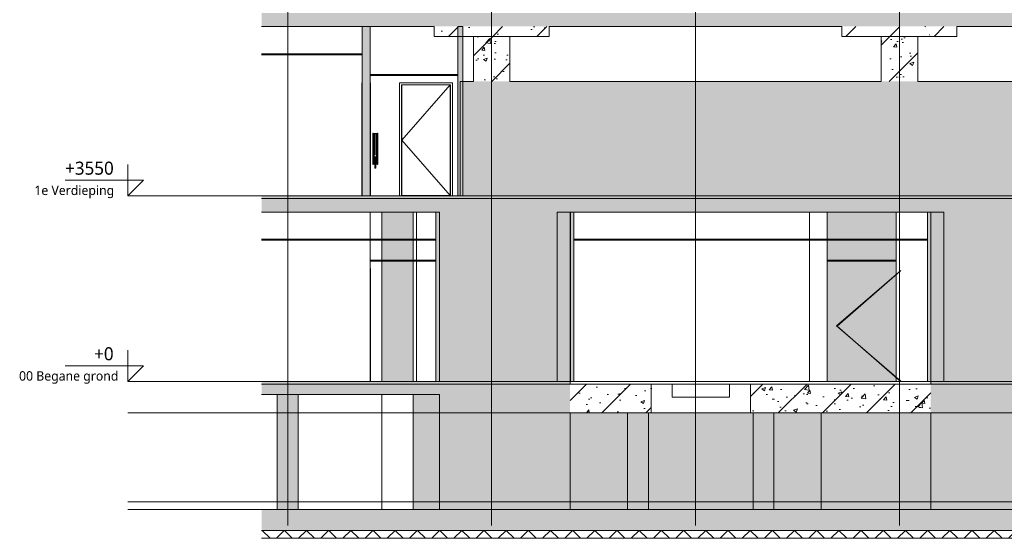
# Model space of a CAD drawing. Header units: millimetres. Extents: x -70313 to 24281, y -6031 to 15879.
# Tile 1 of 9: x -70313 to -51481, y -3000 to 6920. Entities that reach past the tile are written whole.
import ezdxf

# ---------------------------------------------------------------- set-up
doc = ezdxf.new("R2010")
doc.units = ezdxf.units.MM
for name, color, linetype, lineweight in [('A--L$01A__Algemeen', 2, 'Continuous', 18), ('A--L90__Terrein', 7, 'Continuous', 9), ('A--T$01A__Algemeen', 1, 'Continuous', 9), ('AA$1A---_ARCEER', 1, 'Continuous', 18), ('AL$7A---_STRAMIEN', 8, 'Continuous', 9), ('AL22----_BINNENWAND', 7, 'Continuous', 9), ('AL23----_VLOEREN', 2, 'Continuous', 9), ('AL28----_KOLOMKOP_BETONBAND', 2, 'Continuous', 9), ('AL28----_KONSTRUKTIES', 4, 'Continuous', 9), ('AL32----_BINNENKOZIJN', 14, 'Continuous', 9), ('AL35----_PLAFONDS', 16, 'Continuous', 9), ('AL67----_BSH', 5, 'Continuous', 9)]:
    doc.layers.add(name, color=color, linetype=linetype, lineweight=lineweight)
doc.styles.add('Trebuchet MS', font='trebuc.ttf', dxfattribs={"height": 250})
doc.styles.add('Trebuchet MS_1', font='trebuc.ttf', dxfattribs={"height": 180})
pattern_1 = [(50, (-50826.6, 6909.6), (728.737, -63.756), [76.2, -838.2]), (355, (-50826.6, 6909.6), (-140.972, 764.228), [60.96, -670.56]), (100.451, (-50765.85, 6904.3), (587.77, 700.467), [64.76, -712.36]), (46.184, (-50826.6, 7112.8), (1084.316, -168.17), [114.3, -1257.3]), (96.636, (-50736.2, 7098.8), (949.61, 989.71), [97.14, -1068.54]), (351.184, (-50826.6, 7112.8), (949.62, 989.7), [91.44, -1005.84]), (21, (-50725, 7062), (606.458, -409.06), [76.2, -838.2]), (326, (-50725, 7062), (247.208, 736.753), [60.96, -670.56]), (71.451, (-50674.4, 7027.9), (853.668, 327.685), [64.76, -712.36]), (37.5, (-50826.57, 6909.6), (12.3547, 338.22), [3.353, -659.079, 3.353, -677.367, -673.1]), (37.5, (-50826.57, 6909.6), (12.3547, 338.22), [-1343.152, 3.353, -669.747]), (7.5, (-50826.57, 6909.6), (267.279, 400.722), [3.353, -384.759, 3.353, -643.839, -256.54]), (7.5, (-50826.57, 6909.6), (267.279, 400.722), [-1035.304, 3.353, -253.187]), (327.5, (-51053.14, 6909.6), (542.3633, -22.9153), [3.353, -250.647, 3.353, -789.127, -1051.56]), (327.5, (-51053.14, 6909.6), (542.3633, -22.9153), [-1046.48, 3.353, -1048.207]), (317.5, (-51154.74, 6909.6), (592.517, 101.707), [3.353, -326.847, 3.353, -522.935, -746.76]), (317.5, (-51154.74, 6909.6), (592.517, 101.707), [-856.488, 3.353, -743.407]), (45, (-50826.6, 6909.6), (422.072, -422.072), [])]
pattern_2 = [(90, (-50826.57, 6909.6), (-180, 6e-13), []), (180, (-50826.57, 6909.6), (-6e-13, -180), [])]

# ---------------------------------------------------------------- blocks, each defined once
blk = doc.blocks.new('22_LUMC_bunker_type 7 - 22_bunker_type 7-1937058-NuGe 47_32')
at = {"layer": 'AA$1A---_ARCEER'}
h = blk.add_hatch(color=256, dxfattribs=at)
h.paths.add_polyline_path([(-62286, -2450), (-59786, -2450), (-59786, -250), (-62286, -250)], flags=0)
h.paths.add_polyline_path([(-51533, -2450), (-50486, -2450), (-50486, -250), (-52886, -250), (-52886, -2450)], flags=0)
h.paths.add_polyline_path([(-41087, -2450), (-41087, -250), (-43586, -250), (-43586, -2450)], flags=0)
at = {"layer": 'AL22----_BINNENWAND'}
for points in [[(-62286, -2450), (-62286, -250), (-62786, -250), (-62786, -2450)], [(-52886, -2450), (-52886, -600), (-54986, -600), (-54986, -2450)]]:
    blk.add_hatch(color=256, dxfattribs=at).paths.add_polyline_path(points, flags=0)
h = blk.add_hatch(color=256, dxfattribs=at)
h.paths.add_polyline_path([(-55071, -2450), (-54986, -2450), (-54986, -600), (-55886, -600), (-55886, -2450)], flags=0)
h.paths.add_polyline_path([(-58686, -2450), (-58686, -600), (-59786, -600), (-59786, -2450)], flags=0)
h.paths.add_polyline_path([(-56286, -2450), (-56286, -600), (-58286, -600), (-58286, -2450)], flags=0)
for p, q in [((-62286, -250), (-62286, -2450)), ((-59786, -2450), (-59786, -600)), ((-54986, -600), (-54986, -2450)), ((-52886, -600), (-52886, -2450))]:
    blk.add_line(p, q, dxfattribs=at)
blk = doc.blocks.new('22_LUMC_bunker_type_13 - 22_bunker_type_13-1955902-NuGe 47_32')
at = {"layer": 'AA$1A---_ARCEER'}
h = blk.add_hatch(color=256, dxfattribs=at)
h.paths.add_polyline_path([(-62286, 0), (-60036, 0), (-60036, 3240), (-62286, 3240), (-62286, 117)], flags=0)
h.paths.add_polyline_path([(-51533, 0), (-50736, 0), (-50736, 3240), (-52636, 3240), (-52636, 0)], flags=0)
h.paths.add_polyline_path([(-43336, 0), (-41086, 0), (-41086, 3240), (-43336, 3240), (-43336, 117)], flags=0)
at = {"layer": 'AL22----_BINNENWAND'}
h = blk.add_hatch(color=256, dxfattribs=at)
h.paths.add_polyline_path([(-62786, 0), (-62786, 2300), (-63386, 2300), (-63386, 0)], flags=0)
h.paths.add_polyline_path([(-62786, 2320), (-62786, 2700), (-63386, 2700), (-63386, 2320)], flags=0)
h.paths.add_polyline_path([(-63386, 2720), (-62786, 2720), (-62786, 3240), (-63386, 3240), (-63386, 3168)], flags=0)
for points in [[(-59786, 0), (-59786, 3240), (-60036, 3240), (-60036, 0)], [(-52636, 0), (-52636, 3240), (-52886, 3240), (-52886, 0)]]:
    blk.add_hatch(color=256, dxfattribs=at).paths.add_polyline_path(points, flags=0)
h = blk.add_hatch(color=256, dxfattribs=at)
h.paths.add_polyline_path([(-53551, 0), (-53551, 2300), (-54871, 2300), (-54871, 0)], flags=0)
h.paths.add_polyline_path([(-54871, 2320), (-53551, 2320), (-53551, 2700), (-54871, 2700)], flags=0)
h.paths.add_polyline_path([(-54871, 2720), (-53551, 2720), (-53551, 3240), (-54871, 3240)], flags=0)
for p, q in [((-63386, 2720), (-63386, 3240)), ((-62786, 2720), (-62786, 3240)), ((-62286, 3240), (-62286, 0)), ((-60036, 0), (-60036, 3240)), ((-59786, 0), (-59786, 3240)), ((-52636, 3240), (-52636, 0)), ((-63386, 2320), (-63386, 2700)), ((-62786, 2320), (-62786, 2700)), ((-63386, 0), (-63386, 2300)), ((-62786, 0), (-62786, 2300))]:
    blk.add_line(p, q, dxfattribs=at)
blk = doc.blocks.new('7673 - LUMC_constructie_2018 aangepast_new_rvt-1-NuGe 47_32')
at = {"layer": 'A--L$01A__Algemeen'}
h = blk.add_hatch(dxfattribs=at)
h.set_pattern_fill('FP_1', color=256, style=0, pattern_type=2)
h.set_pattern_definition(pattern_1)
h.paths.add_polyline_path([(-55071, 6790), (-37380, 6790), (-37380, 7050), (-65686, 7050), (-65686, 6790), (-58609, 6790)], flags=0)
h = blk.add_hatch(dxfattribs=at)
h.set_pattern_fill('FP_1', color=256, style=0, pattern_type=2)
h.set_pattern_definition(pattern_1)
h.paths.add_polyline_path([(-51533, 3550), (-41486, 3550), (-41486, 5740), (-61886, 5740), (-61886, 3550), (-58609, 3550)], flags=0)
h = blk.add_hatch(dxfattribs=at)
h.set_pattern_fill('FP_1', color=256, style=0, pattern_type=2)
h.set_pattern_definition(pattern_1)
h.paths.add_polyline_path([(-58609, 3500), (-37380, 3500), (-37380, 3550), (-65686, 3550), (-65686, 3500), (-62147, 3500)], flags=0)
h = blk.add_hatch(dxfattribs=at)
h.set_pattern_fill('FP_1', color=256, style=0, pattern_type=2)
h.set_pattern_definition(pattern_1)
h.paths.add_polyline_path([(-58609, 3240), (-37380, 3240), (-37380, 3500), (-65686, 3500), (-65686, 3240), (-62147, 3240)], flags=0)
h = blk.add_hatch(dxfattribs=at)
h.set_pattern_fill('FP_1', color=256, style=0, pattern_type=2)
h.set_pattern_definition(pattern_1)
h.paths.add_polyline_path([(-51533, -50), (-50486, -50), (-50486, 0), (-52886, 0), (-52886, -50)], flags=0)
h.paths.add_polyline_path([(-65686, -50), (-59786, -50), (-59786, 0), (-65686, 0), (-65686, -28)], flags=0)
h.paths.add_polyline_path([(-37380, -50), (-37380, 0), (-43586, 0), (-43586, -50), (-40918, -50)], flags=0)
h = blk.add_hatch(dxfattribs=at)
h.set_pattern_fill('FP_1', color=256, style=0, pattern_type=2)
h.set_pattern_definition(pattern_1)
h.paths.add_polyline_path([(-65686, -250), (-59786, -250), (-59786, -50), (-65686, -50), (-65686, -161)], flags=0)
h.paths.add_polyline_path([(-50486, -250), (-50486, -50), (-52886, -50), (-52886, -250), (-51533, -250)], flags=0)
h.paths.add_polyline_path([(-40918, -250), (-37380, -250), (-37380, -50), (-43586, -50), (-43586, -250)], flags=0)
h = blk.add_hatch(dxfattribs=at)
h.set_pattern_fill('FP_1', color=256, style=0, pattern_type=2)
h.set_pattern_definition(pattern_1)
h.paths.add_polyline_path([(-58236, -600), (-58236, -50), (-59786, -50), (-59786, -600), (-58609, -600)], flags=0)
h.paths.add_polyline_path([(-56336, -600), (-52886, -600), (-52886, -50), (-56336, -50)], flags=0)
h = blk.add_hatch(dxfattribs=at)
h.set_pattern_fill('FP_1', color=256, style=0, pattern_type=2)
h.set_pattern_definition(pattern_1)
h.paths.add_polyline_path([(-40918, -2850), (-37380, -2850), (-37380, -2450), (-65686, -2450), (-65686, -2850), (-44456, -2850)], flags=0)
at = {"layer": 'AL28----_KOLOMKOP_BETONBAND'}
h = blk.add_hatch(dxfattribs=at)
h.set_pattern_fill('FP_1', color=256, style=0, pattern_type=2)
h.set_pattern_definition(pattern_1)
h.paths.add_polyline_path([(-62386, 6600), (-60186, 6600), (-60186, 6790), (-62386, 6790)], flags=0)
h = blk.add_hatch(dxfattribs=at)
h.set_pattern_fill('FP_1', color=256, style=0, pattern_type=2)
h.set_pattern_definition(pattern_1)
h.paths.add_polyline_path([(-54586, 6600), (-52386, 6600), (-52386, 6790), (-54586, 6790)], flags=0)
at = {"layer": 'AL28----_KONSTRUKTIES'}
h = blk.add_hatch(dxfattribs=at)
h.set_pattern_fill('FP_1', color=256, style=0, pattern_type=2)
h.set_pattern_definition(pattern_1)
h.paths.add_polyline_path([(-60936, 5740), (-60936, 6600), (-61636, 6600), (-61636, 5740)], flags=0)
h = blk.add_hatch(dxfattribs=at)
h.set_pattern_fill('FP_1', color=256, style=0, pattern_type=2)
h.set_pattern_definition(pattern_1)
h.paths.add_polyline_path([(-53836, 5740), (-53136, 5740), (-53136, 6600), (-53836, 6600), (-53836, 6218)], flags=0)
for points in [[(-64986, -2450), (-64986, -250), (-65386, -250), (-65386, -2450)], [(-58609, -2450), (-58286, -2450), (-58286, -600), (-58686, -600), (-58686, -2450)], [(-56286, -2450), (-55886, -2450), (-55886, -600), (-56286, -600)]]:
    blk.add_hatch(color=256, dxfattribs=at).paths.add_polyline_path(points, flags=0)
at = {"layer": 'A--L$01A__Algemeen'}
for p, q in [((-68245, 3550), (-34820, 3550)), ((-68245, 0), (-34820, 0)), ((-68245, -600), (-34820, -600)), ((-68245, -2300), (-34820, -2300)), ((-68245, -2450), (-34820, -2450))]:
    blk.add_line(p, q, dxfattribs=at)
at = {"layer": 'AL$7A---_STRAMIEN'}
for p, q in [((-65186, -1755), (-65186, 13879)), ((-61286, -1755), (-61286, 13879)), ((-57386, -1755), (-57386, 13879)), ((-53486, -1755), (-53486, 13879)), ((-65186, -2755), (-65186, -1755)), ((-61286, -2755), (-61286, -1755)), ((-57386, -2755), (-57386, -1755)), ((-53486, -2755), (-53486, -1755))]:
    blk.add_line(p, q, dxfattribs=at)
at = {"layer": 'AL22----_BINNENWAND'}
for p, q in [((-63386, -2450), (-63386, -250)), ((-62786, -250), (-62786, -2450))]:
    blk.add_line(p, q, dxfattribs=at)
at = {"layer": 'AL23----_VLOEREN'}
for p, q in [((-65686, 6790), (-62386, 6790)), ((-60186, 6790), (-54586, 6790)), ((-52386, 6790), (-46786, 6790)), ((-61636, 5740), (-61886, 5740)), ((-61886, 5740), (-61886, 3550)), ((-53836, 5740), (-60936, 5740)), ((-46036, 5740), (-53136, 5740)), ((-61886, 3550), (-65686, 3550)), ((-37380, 3500), (-65686, 3500)), ((-65686, 3240), (-62286, 3240)), ((-60036, 3240), (-52636, 3240)), ((-62286, 0), (-65686, 0)), ((-59786, -50), (-65686, -50)), ((-59786, 0), (-60036, 0)), ((-59786, -50), (-59786, 0)), ((-58236, -50), (-59786, -50)), ((-58236, -600), (-58236, -50)), ((-58236, -50), (-57836, -50)), ((-57836, -300), (-57836, -50)), ((-57836, -50), (-56736, -50)), ((-56736, -50), (-56736, -300)), ((-56736, -50), (-56336, -50)), ((-52886, -50), (-56336, -50)), ((-56336, -50), (-56336, -600)), ((-55144, 0), (-53551, 0)), ((-52636, 0), (-52886, 0)), ((-52886, 0), (-52886, -50)), ((-50486, -50), (-52886, -50)), ((-65686, -250), (-62286, -250)), ((-56736, -300), (-57836, -300)), ((-59786, -600), (-58236, -600)), ((-56336, -600), (-58236, -600)), ((-56336, -600), (-52886, -600)), ((-62286, -2450), (-65686, -2450)), ((-52886, -2450), (-59786, -2450)), ((-65686, -2850), (-37380, -2850))]:
    blk.add_line(p, q, dxfattribs=at)
at = {"layer": 'AL28----_KOLOMKOP_BETONBAND'}
for p, q in [((-62386, 6790), (-62386, 6600)), ((-60186, 6600), (-60186, 6790)), ((-54586, 6790), (-54586, 6600)), ((-52386, 6600), (-52386, 6790)), ((-62386, 6600), (-60186, 6600)), ((-54586, 6600), (-52386, 6600))]:
    blk.add_line(p, q, dxfattribs=at)
at = {"layer": 'AL28----_KONSTRUKTIES'}
for p, q in [((-60936, 6600), (-61636, 6600)), ((-61636, 6600), (-61636, 5740)), ((-60936, 5740), (-60936, 6600)), ((-53136, 6600), (-53836, 6600)), ((-53836, 6600), (-53836, 5740)), ((-53136, 5740), (-53136, 6600)), ((-65386, -250), (-65386, -2450)), ((-64986, -250), (-64986, -2450)), ((-58686, -600), (-58686, -2450)), ((-58286, -600), (-58286, -2450)), ((-56286, -600), (-56286, -2450)), ((-55886, -600), (-55886, -2450))]:
    blk.add_line(p, q, dxfattribs=at)
for name in ['22_LUMC_bunker_type_13 - 22_bunker_type_13-1955902-NuGe 47_32', '22_LUMC_bunker_type 7 - 22_bunker_type 7-1937058-NuGe 47_32']:
    blk.add_blockref(name, (0, 0))
blk = doc.blocks.new('7673 - verdieping_02_2018_rvt-1-NuGe 47_32')
at = {"layer": 'A--L$01A__Algemeen'}
for p, q in [((-68245, 3550), (-34820, 3550)), ((-68245, 0), (-34820, 0)), ((-68245, -600), (-34820, -600)), ((-68245, -2300), (-34820, -2300)), ((-68245, -2450), (-34820, -2450))]:
    blk.add_line(p, q, dxfattribs=at)
blk = doc.blocks.new('7673 - verdieping_03_2018_rvt-1-NuGe 47_32')
at = {"layer": 'A--L$01A__Algemeen'}
for p, q in [((-68245, 3550), (-34820, 3550)), ((-68245, 0), (-34820, 0)), ((-68245, -600), (-34820, -600)), ((-68245, -2300), (-34820, -2300)), ((-68245, -2450), (-34820, -2450))]:
    blk.add_line(p, q, dxfattribs=at)
blk = doc.blocks.new('30_LUMC_MOD_binnenkozijn_standaard - hout-9912026-NuGe 47_32')
at = {"layer": 'AL32----_BINNENKOZIJN'}
for p, q in [((-63601, 2164), (-63611, 2164)), ((-63601, 0), (-63601, 2164))]:
    blk.add_line(p, q, dxfattribs=at)
blk = doc.blocks.new('32_LUMC_MOD_standaard kozijn_houten draaideur_enkel - 1200x2108mm_56_17_x170mm-10641246-NuGe 47_32')
at = {"layer": 'AL32----_BINNENKOZIJN'}
for p, q in [((-54690, 1065), (-53460, 2123)), ((-54675, 1058), (-53475, 2108)), ((-53460, 8), (-54690, 1065)), ((-53475, 8), (-54675, 1058))]:
    blk.add_line(p, q, dxfattribs=at)
blk = doc.blocks.new('7673 - verdieping_00_2018_rvt-1-NuGe 47_32')
at = {"layer": 'AA$1A---_ARCEER'}
for points in [[(-62351, 0), (-62286, 0), (-62286, 3240), (-62351, 3240), (-62351, 117)], [(-59714, 0), (-59714, 3240), (-59779, 3240), (-59779, 0)], [(-52886, 0), (-52886, 3240), (-52951, 3240), (-52951, 0)]]:
    blk.add_hatch(color=256, dxfattribs=at).paths.add_polyline_path(points, flags=0)
at = {"layer": 'AL35----_PLAFONDS'}
h = blk.add_hatch(dxfattribs=at)
h.set_pattern_fill('FP_2', color=256, angle=180, style=0, pattern_type=2)
h.set_pattern_definition(pattern_2)
h.paths.add_polyline_path([(-65686, 2700), (-62351, 2700), (-62351, 2720), (-65686, 2720)], flags=0)
at = {"layer": 'A--L$01A__Algemeen'}
for p, q in [((-68245, 3550), (-34820, 3550)), ((-68245, 0), (-34820, 0)), ((-68245, -600), (-34820, -600)), ((-68245, -2300), (-34820, -2300)), ((-68245, -2450), (-34820, -2450))]:
    blk.add_line(p, q, dxfattribs=at)
at = {"layer": 'AL22----_BINNENWAND'}
for p, q in [((-63611, 3240), (-63611, 2720)), ((-62786, 2720), (-62786, 3240)), ((-62721, 3240), (-62721, 2720)), ((-62351, 3240), (-62351, 0)), ((-62286, 3240), (-62351, 3240)), ((-62286, 0), (-62286, 3240)), ((-59714, 3240), (-59779, 3240)), ((-59779, 3240), (-59779, 0)), ((-59714, 0), (-59714, 3240)), ((-55209, 2720), (-55209, 3240)), ((-54871, 2720), (-54871, 3240)), ((-53551, 2720), (-53551, 3240)), ((-52951, 3240), (-52951, 0)), ((-52886, 3240), (-52951, 3240)), ((-52886, 0), (-52886, 3240)), ((-63611, 2700), (-63611, 0)), ((-62786, 2320), (-62786, 2700)), ((-62721, 2700), (-62721, 2320)), ((-55209, 0), (-55209, 2700)), ((-54871, 0), (-54871, 2700)), ((-53551, 0), (-53551, 2700)), ((-62786, 0), (-62786, 2300)), ((-62721, 2300), (-62721, 0)), ((-62351, 0), (-62286, 0)), ((-59786, 0), (-59779, 0)), ((-59779, 0), (-59714, 0)), ((-59714, 0), (-55209, 0)), ((-55144, 0), (-55209, 0)), ((-53486, 0), (-53551, 0)), ((-53486, 0), (-52951, 0)), ((-52951, 0), (-52886, 0))]:
    blk.add_line(p, q, dxfattribs=at)
at = {"layer": 'AL23----_VLOEREN'}
for p, q in [((-62721, 2), (-62351, 2)), ((-43651, 2), (-59786, 2)), ((-59786, 2), (-59786, 0)), ((-59786, 0), (-43651, 0))]:
    blk.add_line(p, q, dxfattribs=at)
at = {"layer": 'AL35----_PLAFONDS'}
for p, q in [((-62351, 2720), (-65686, 2720)), ((-65686, 2700), (-62351, 2700)), ((-62351, 2700), (-62351, 2720)), ((-59786, 2720), (-59779, 2720)), ((-59779, 2700), (-59786, 2700)), ((-52951, 2720), (-59714, 2720)), ((-59714, 2720), (-59714, 2700)), ((-59714, 2700), (-52951, 2700)), ((-52951, 2700), (-52951, 2720)), ((-63611, 2320), (-62351, 2320)), ((-63611, 2300), (-63611, 2320)), ((-62351, 2300), (-63611, 2300)), ((-54871, 2320), (-53551, 2320)), ((-53551, 2300), (-54871, 2300))]:
    blk.add_line(p, q, dxfattribs=at)
for name in ['30_LUMC_MOD_binnenkozijn_standaard - hout-9912026-NuGe 47_32', '32_LUMC_MOD_standaard kozijn_houten draaideur_enkel - 1200x2108mm_56_17_x170mm-10641246-NuGe 47_32']:
    blk.add_blockref(name, (0, 0))
blk = doc.blocks.new('30_LUMC_MOD_binnenkozijn_standaard - hout-9524221-NuGe 47_32')
at = {"layer": 'AL32----_BINNENKOZIJN'}
for p, q in [((-63771, 3550), (-63771, 5714)), ((-63761, 5714), (-63771, 5714)), ((-63601, 5714), (-63611, 5714)), ((-63601, 5714), (-63601, 3550))]:
    blk.add_line(p, q, dxfattribs=at)
blk = doc.blocks.new('32_LUMC_MOD_standaard kozijn_houten draaideur_enkel - 900x2108mm_56_17_x170mm-10042368-NuGe 47_32')
at = {"layer": 'AL32----_BINNENKOZIJN'}
for p, q in [((-63007, 4616), (-62077, 5673)), ((-62077, 3558), (-63007, 4616)), ((-63007, 3558), (-62077, 3558))]:
    blk.add_line(p, q, dxfattribs=at)
blk = doc.blocks.new('30_LUMC_MOD_houten deurblad_update - wit _standaard_-9998313-NuGe 47_32')
at = {"layer": 'AL32----_BINNENKOZIJN'}
for p, q in [((-62077, 5673), (-63007, 5673)), ((-63007, 5673), (-63007, 3558)), ((-62077, 3558), (-62077, 5673)), ((-63007, 3558), (-62077, 3558))]:
    blk.add_line(p, q, dxfattribs=at)
blk = doc.blocks.new('30_LUMC_MOD_binnenkozijn_standaard - hout-V2-NuGe 47_32')
at = {"layer": 'AL32----_BINNENKOZIJN'}
for p, q in [((-63048, 3550), (-63048, 5714)), ((-62036, 5714), (-63048, 5714)), ((-63009, 5675), (-63009, 3550)), ((-63009, 5675), (-62075, 5675)), ((-62075, 5675), (-62075, 3550)), ((-62036, 3550), (-62036, 5714)), ((-62992, 3558), (-62992, 3550)), ((-62092, 3558), (-62092, 3550))]:
    blk.add_line(p, q, dxfattribs=at)
blk = doc.blocks.new('65_LUMC_MOD_brandslanghaspel_nieuw - Haspel op wand _25m 3_4__-V3-NuGe 47_32')
at = {"layer": 'AL67----_BSH'}
for p, q in [((-63551, 4750), (-63561, 4750)), ((-63561, 4450), (-63561, 4750)), ((-63551, 4450), (-63551, 4750)), ((-63531, 4168), (-63531, 4732)), ((-63511, 4326), (-63511, 4732)), ((-63491, 4168), (-63491, 4732)), ((-63461, 4750), (-63471, 4750)), ((-63471, 4750), (-63471, 4450)), ((-63461, 4750), (-63461, 4450)), ((-63561, 4150), (-63561, 4450)), ((-63551, 4150), (-63551, 4450)), ((-63471, 4450), (-63471, 4150)), ((-63461, 4450), (-63461, 4150)), ((-63561, 4150), (-63551, 4150)), ((-63471, 4150), (-63461, 4150))]:
    blk.add_line(p, q, dxfattribs=at)
at = {"layer": 'AL67----_BSH', "flags": 128}
for points in [[(-63551, 4732), (-63551, 4732), (-63551, 4733), (-63551, 4733), (-63550, 4734), (-63550, 4734), (-63550, 4734), (-63550, 4735), (-63550, 4735), (-63550, 4736), (-63550, 4736), (-63550, 4736), (-63549, 4737), (-63549, 4737), (-63549, 4737), (-63549, 4738), (-63549, 4738), (-63548, 4738), (-63548, 4739), (-63548, 4739), (-63548, 4739), (-63547, 4739), (-63547, 4740), (-63547, 4740), (-63546, 4740), (-63546, 4740), (-63546, 4741), (-63545, 4741), (-63545, 4741), (-63545, 4741), (-63544, 4741), (-63544, 4741), (-63543, 4742), (-63543, 4742), (-63543, 4742), (-63542, 4742), (-63542, 4742), (-63541, 4742), (-63541, 4742), (-63541, 4742), (-63540, 4742), (-63540, 4742), (-63539, 4742), (-63539, 4742), (-63539, 4742), (-63538, 4742), (-63538, 4742), (-63538, 4742), (-63537, 4741), (-63537, 4741), (-63536, 4741), (-63536, 4741), (-63536, 4741), (-63535, 4741), (-63535, 4740), (-63535, 4740), (-63534, 4740), (-63534, 4740), (-63534, 4739), (-63533, 4739), (-63533, 4739), (-63533, 4738), (-63533, 4738), (-63532, 4738), (-63532, 4738), (-63532, 4737), (-63532, 4737), (-63532, 4736), (-63531, 4736), (-63531, 4736), (-63531, 4735), (-63531, 4735), (-63531, 4735), (-63531, 4734), (-63531, 4734), (-63531, 4733), (-63531, 4733), (-63531, 4733), (-63531, 4732), (-63531, 4732)], [(-63531, 4732), (-63531, 4732), (-63531, 4733), (-63531, 4733), (-63530, 4734), (-63530, 4734), (-63530, 4734), (-63530, 4735), (-63530, 4735), (-63530, 4736), (-63530, 4736), (-63530, 4736), (-63529, 4737), (-63529, 4737), (-63529, 4737), (-63529, 4738), (-63529, 4738), (-63528, 4738), (-63528, 4739), (-63528, 4739), (-63528, 4739), (-63527, 4739), (-63527, 4740), (-63527, 4740), (-63526, 4740), (-63526, 4740), (-63526, 4741), (-63525, 4741), (-63525, 4741), (-63525, 4741), (-63524, 4741), (-63524, 4741), (-63523, 4742), (-63523, 4742), (-63523, 4742), (-63522, 4742), (-63522, 4742), (-63521, 4742), (-63521, 4742), (-63521, 4742), (-63520, 4742), (-63520, 4742), (-63519, 4742), (-63519, 4742), (-63519, 4742), (-63518, 4742), (-63518, 4742), (-63518, 4742), (-63517, 4741), (-63517, 4741), (-63516, 4741), (-63516, 4741), (-63516, 4741), (-63515, 4741), (-63515, 4740), (-63515, 4740), (-63514, 4740), (-63514, 4740), (-63514, 4739), (-63513, 4739), (-63513, 4739), (-63513, 4738), (-63513, 4738), (-63512, 4738), (-63512, 4738), (-63512, 4737), (-63512, 4737), (-63512, 4736), (-63511, 4736), (-63511, 4736), (-63511, 4735), (-63511, 4735), (-63511, 4735), (-63511, 4734), (-63511, 4734), (-63511, 4733), (-63511, 4733), (-63511, 4733), (-63511, 4732), (-63511, 4732)], [(-63511, 4732), (-63511, 4732), (-63511, 4733), (-63511, 4733), (-63510, 4734), (-63510, 4734), (-63510, 4734), (-63510, 4735), (-63510, 4735), (-63510, 4736), (-63510, 4736), (-63510, 4736), (-63509, 4737), (-63509, 4737), (-63509, 4737), (-63509, 4738), (-63509, 4738), (-63508, 4738), (-63508, 4739), (-63508, 4739), (-63508, 4739), (-63507, 4739), (-63507, 4740), (-63507, 4740), (-63506, 4740), (-63506, 4740), (-63506, 4741), (-63505, 4741), (-63505, 4741), (-63505, 4741), (-63504, 4741), (-63504, 4741), (-63503, 4742), (-63503, 4742), (-63503, 4742), (-63502, 4742), (-63502, 4742), (-63501, 4742), (-63501, 4742), (-63501, 4742), (-63500, 4742), (-63500, 4742), (-63499, 4742), (-63499, 4742), (-63499, 4742), (-63498, 4742), (-63498, 4742), (-63498, 4742), (-63497, 4741), (-63497, 4741), (-63496, 4741), (-63496, 4741), (-63496, 4741), (-63495, 4741), (-63495, 4740), (-63495, 4740), (-63494, 4740), (-63494, 4740), (-63494, 4739), (-63493, 4739), (-63493, 4739), (-63493, 4738), (-63493, 4738), (-63492, 4738), (-63492, 4738), (-63492, 4737), (-63492, 4737), (-63492, 4736), (-63491, 4736), (-63491, 4736), (-63491, 4735), (-63491, 4735), (-63491, 4735), (-63491, 4734), (-63491, 4734), (-63491, 4733), (-63491, 4733), (-63491, 4733), (-63491, 4732), (-63491, 4732)], [(-63491, 4732), (-63491, 4732), (-63491, 4733), (-63491, 4733), (-63490, 4734), (-63490, 4734), (-63490, 4734), (-63490, 4735), (-63490, 4735), (-63490, 4736), (-63490, 4736), (-63490, 4736), (-63489, 4737), (-63489, 4737), (-63489, 4737), (-63489, 4738), (-63489, 4738), (-63488, 4738), (-63488, 4739), (-63488, 4739), (-63488, 4739), (-63487, 4739), (-63487, 4740), (-63487, 4740), (-63486, 4740), (-63486, 4740), (-63486, 4741), (-63485, 4741), (-63485, 4741), (-63485, 4741), (-63484, 4741), (-63484, 4741), (-63483, 4742), (-63483, 4742), (-63483, 4742), (-63482, 4742), (-63482, 4742), (-63481, 4742), (-63481, 4742), (-63481, 4742), (-63480, 4742), (-63480, 4742), (-63479, 4742), (-63479, 4742), (-63479, 4742), (-63478, 4742), (-63478, 4742), (-63478, 4742), (-63477, 4741), (-63477, 4741), (-63476, 4741), (-63476, 4741), (-63476, 4741), (-63475, 4741), (-63475, 4740), (-63475, 4740), (-63474, 4740), (-63474, 4740), (-63474, 4739), (-63473, 4739), (-63473, 4739), (-63473, 4738), (-63473, 4738), (-63472, 4738), (-63472, 4738), (-63472, 4737), (-63472, 4737), (-63472, 4736), (-63471, 4736), (-63471, 4736), (-63471, 4735), (-63471, 4735), (-63471, 4735), (-63471, 4734), (-63471, 4734), (-63471, 4733), (-63471, 4733), (-63471, 4733), (-63471, 4732), (-63471, 4732)], [(-63531, 4168), (-63531, 4168), (-63531, 4167), (-63531, 4167), (-63531, 4166), (-63531, 4166), (-63531, 4166), (-63531, 4165), (-63531, 4165), (-63531, 4164), (-63531, 4164), (-63532, 4164), (-63532, 4163), (-63532, 4163), (-63532, 4163), (-63532, 4162), (-63533, 4162), (-63533, 4162), (-63533, 4161), (-63533, 4161), (-63534, 4161), (-63534, 4161), (-63534, 4160), (-63535, 4160), (-63535, 4160), (-63535, 4160), (-63536, 4159), (-63536, 4159), (-63536, 4159), (-63537, 4159), (-63537, 4159), (-63537, 4159), (-63538, 4158), (-63538, 4158), (-63538, 4158), (-63539, 4158), (-63539, 4158), (-63540, 4158), (-63540, 4158), (-63540, 4158), (-63541, 4158), (-63541, 4158), (-63542, 4158), (-63542, 4158), (-63542, 4158), (-63543, 4158), (-63543, 4158), (-63544, 4158), (-63544, 4159), (-63544, 4159), (-63545, 4159), (-63545, 4159), (-63545, 4159), (-63546, 4159), (-63546, 4160), (-63546, 4160), (-63547, 4160), (-63547, 4160), (-63547, 4161), (-63548, 4161), (-63548, 4161), (-63548, 4162), (-63548, 4162), (-63549, 4162), (-63549, 4162), (-63549, 4163), (-63549, 4163), (-63550, 4164), (-63550, 4164), (-63550, 4164), (-63550, 4165), (-63550, 4165), (-63550, 4165), (-63550, 4166), (-63550, 4166), (-63550, 4167), (-63551, 4167), (-63551, 4167), (-63551, 4168), (-63551, 4168)], [(-63520, 4158), (-63521, 4158), (-63521, 4158), (-63522, 4158), (-63522, 4158), (-63522, 4158), (-63523, 4158), (-63523, 4158), (-63524, 4158), (-63524, 4159), (-63524, 4159), (-63525, 4159), (-63525, 4159), (-63525, 4159), (-63526, 4159), (-63526, 4160), (-63526, 4160), (-63527, 4160), (-63527, 4160), (-63527, 4161), (-63528, 4161), (-63528, 4161), (-63528, 4162), (-63528, 4162), (-63529, 4162), (-63529, 4162), (-63529, 4163), (-63529, 4163), (-63530, 4164), (-63530, 4164), (-63530, 4164), (-63530, 4165), (-63530, 4165), (-63530, 4165), (-63530, 4166), (-63530, 4166), (-63530, 4167), (-63531, 4167), (-63531, 4167), (-63531, 4168), (-63531, 4168)], [(-63521, 4158), (-63521, 4156), (-63521, 4146), (-63521, 4143), (-63521, 4143), (-63521, 4142), (-63521, 4141), (-63521, 4132), (-63521, 4124), (-63521, 4116), (-63521, 4115), (-63521, 4109), (-63521, 4108), (-63521, 4102), (-63521, 4102), (-63521, 4101), (-63521, 4101), (-63521, 4100), (-63521, 4096), (-63521, 4096), (-63521, 4093), (-63521, 4091), (-63521, 4091), (-63521, 4090), (-63521, 4090), (-63521, 4090), (-63521, 4090), (-63521, 4090), (-63521, 4090), (-63521, 4090), (-63521, 4090), (-63521, 4093), (-63521, 4102), (-63521, 4120), (-63521, 4150), (-63521, 4198), (-63521, 4261), (-63521, 4302)], [(-63511, 4168), (-63511, 4167), (-63511, 4167), (-63511, 4166), (-63511, 4166), (-63511, 4166), (-63511, 4165)], [(-63510, 4165), (-63510, 4165), (-63510, 4166), (-63510, 4166), (-63510, 4167), (-63511, 4167), (-63511, 4167), (-63511, 4168)], [(-63501, 4158), (-63501, 4156), (-63501, 4146), (-63501, 4143), (-63501, 4143), (-63501, 4142), (-63501, 4141), (-63501, 4132), (-63501, 4124), (-63501, 4116), (-63501, 4115), (-63501, 4109), (-63501, 4108), (-63501, 4102), (-63501, 4102), (-63501, 4101), (-63501, 4101), (-63501, 4100), (-63501, 4096), (-63501, 4096), (-63501, 4093), (-63501, 4091), (-63501, 4091), (-63501, 4090), (-63501, 4090), (-63501, 4090), (-63501, 4090), (-63501, 4090), (-63501, 4090), (-63501, 4090), (-63501, 4090), (-63501, 4093), (-63501, 4102), (-63501, 4120), (-63501, 4150), (-63501, 4198), (-63501, 4261), (-63501, 4302)], [(-63491, 4168), (-63491, 4168), (-63491, 4167), (-63491, 4167), (-63491, 4166), (-63491, 4166), (-63491, 4166), (-63491, 4165), (-63491, 4165), (-63491, 4164), (-63491, 4164), (-63492, 4164), (-63492, 4163), (-63492, 4163), (-63492, 4163), (-63492, 4162), (-63493, 4162), (-63493, 4162), (-63493, 4161), (-63493, 4161), (-63494, 4161), (-63494, 4161), (-63494, 4160), (-63495, 4160), (-63495, 4160), (-63495, 4160), (-63496, 4159), (-63496, 4159), (-63496, 4159), (-63497, 4159), (-63497, 4159), (-63497, 4159), (-63498, 4158), (-63498, 4158), (-63498, 4158), (-63499, 4158), (-63499, 4158), (-63500, 4158), (-63500, 4158), (-63500, 4158)], [(-63471, 4168), (-63471, 4168), (-63471, 4167), (-63471, 4167), (-63471, 4166), (-63471, 4166), (-63471, 4166), (-63471, 4165), (-63471, 4165), (-63471, 4164), (-63471, 4164), (-63472, 4164), (-63472, 4163), (-63472, 4163), (-63472, 4163), (-63472, 4162), (-63473, 4162), (-63473, 4162), (-63473, 4161), (-63473, 4161), (-63474, 4161), (-63474, 4161), (-63474, 4160), (-63475, 4160), (-63475, 4160), (-63475, 4160), (-63476, 4159), (-63476, 4159), (-63476, 4159), (-63477, 4159), (-63477, 4159), (-63477, 4159), (-63478, 4158), (-63478, 4158), (-63478, 4158), (-63479, 4158), (-63479, 4158), (-63480, 4158), (-63480, 4158), (-63480, 4158), (-63481, 4158), (-63481, 4158), (-63482, 4158), (-63482, 4158), (-63482, 4158), (-63483, 4158), (-63483, 4158), (-63484, 4158), (-63484, 4159), (-63484, 4159), (-63485, 4159), (-63485, 4159), (-63485, 4159), (-63486, 4159), (-63486, 4160), (-63486, 4160), (-63487, 4160), (-63487, 4160), (-63487, 4161), (-63488, 4161), (-63488, 4161), (-63488, 4162), (-63488, 4162), (-63489, 4162), (-63489, 4162), (-63489, 4163), (-63489, 4163), (-63490, 4164), (-63490, 4164), (-63490, 4164), (-63490, 4165), (-63490, 4165), (-63490, 4165), (-63490, 4166), (-63490, 4166), (-63490, 4167), (-63491, 4167), (-63491, 4167), (-63491, 4168), (-63491, 4168)], [(-63511, 4080), (-63513, 4080), (-63514, 4081), (-63516, 4082), (-63518, 4083), (-63519, 4085), (-63520, 4086), (-63520, 4088), (-63521, 4090)], [(-63501, 4090), (-63501, 4090), (-63501, 4088), (-63502, 4086), (-63503, 4084), (-63504, 4083), (-63505, 4081), (-63507, 4081), (-63509, 4080), (-63511, 4080)]]:
    blk.add_lwpolyline(points, dxfattribs=at)
blk = doc.blocks.new('7673 - verdieping_01_2018_rvt-1-NuGe 47_32')
at = {"layer": 'AA$1A---_ARCEER'}
for points in [[(-63761, 3550), (-63611, 3550), (-63611, 6790), (-63761, 6790), (-63761, 3676)], [(-61836, 3550), (-61836, 6790), (-61936, 6790), (-61936, 3550)]]:
    blk.add_hatch(color=256, dxfattribs=at).paths.add_polyline_path(points, flags=0)
at = {"layer": 'AL35----_PLAFONDS'}
h = blk.add_hatch(dxfattribs=at)
h.set_pattern_fill('FP_2', color=256, angle=180, style=0, pattern_type=2)
h.set_pattern_definition(pattern_2)
h.paths.add_polyline_path([(-63761, 6250), (-63761, 6270), (-65686, 6270), (-65686, 6250)], flags=0)
h = blk.add_hatch(dxfattribs=at)
h.set_pattern_fill('FP_2', color=256, angle=180, style=0, pattern_type=2)
h.set_pattern_definition(pattern_2)
h.paths.add_polyline_path([(-63611, 5850), (-61936, 5850), (-61936, 5870), (-63611, 5870)], flags=0)
at = {"layer": 'A--L$01A__Algemeen'}
for p, q in [((-68245, 3550), (-34820, 3550)), ((-68245, 3550), (-34820, 3550)), ((-68245, 0), (-34820, 0)), ((-68245, -600), (-34820, -600)), ((-68245, -2300), (-34820, -2300)), ((-68245, -2450), (-34820, -2450))]:
    blk.add_line(p, q, dxfattribs=at)
at = {"layer": 'AL22----_BINNENWAND'}
for p, q in [((-63761, 6790), (-63761, 3550)), ((-63611, 6790), (-63761, 6790)), ((-63611, 3550), (-63611, 6790)), ((-61936, 6790), (-61936, 3550)), ((-61836, 6790), (-61936, 6790)), ((-61836, 3550), (-61836, 6790)), ((-63761, 3550), (-63611, 3550)), ((-61936, 3550), (-61836, 3550))]:
    blk.add_line(p, q, dxfattribs=at)
at = {"layer": 'AL35----_PLAFONDS'}
for p, q in [((-63761, 6270), (-65686, 6270)), ((-65686, 6250), (-63761, 6250)), ((-63761, 6250), (-63761, 6270)), ((-61936, 5870), (-63611, 5870)), ((-63611, 5870), (-63611, 5850)), ((-63611, 5850), (-61936, 5850)), ((-61936, 5850), (-61936, 5870))]:
    blk.add_line(p, q, dxfattribs=at)
for name in ['30_LUMC_MOD_binnenkozijn_standaard - hout-9524221-NuGe 47_32', '30_LUMC_MOD_binnenkozijn_standaard - hout-V2-NuGe 47_32', '32_LUMC_MOD_standaard kozijn_houten draaideur_enkel - 900x2108mm_56_17_x170mm-10042368-NuGe 47_32', '30_LUMC_MOD_houten deurblad_update - wit _standaard_-9998313-NuGe 47_32', '65_LUMC_MOD_brandslanghaspel_nieuw - Haspel op wand _25m 3_4__-V3-NuGe 47_32']:
    blk.add_blockref(name, (0, 0))
blk = doc.blocks.new('Level - peilmaat-6467094-NuGe 47_32')
at = {"layer": 'A--T$01A__Algemeen'}
for p, q in [((-68245, 0), (-68245, 600)), ((-67945, 300), (-69445, 300)), ((-68245, 0), (-67945, 300))]:
    blk.add_line(p, q, dxfattribs=at)
blk = doc.blocks.new('7673 - LUMC_schil_2018_rvt-1-NuGe 47_32')
at = {"layer": 'A--L90__Terrein'}
h = blk.add_hatch(dxfattribs=at)
h.set_pattern_fill('FP_3', color=256, style=0, pattern_type=2)
h.set_pattern_definition([(45, (-50826.57, 6909.6), (-212.132, 212.132), []), (135, (-50826.57, 6909.6), (-212.132, -212.132), [])])
h.paths.add_polyline_path([(-40918, -3000), (-37380, -3000), (-37380, -2850), (-65686, -2850), (-65686, -3000), (-44456, -3000)], flags=0)
at = {"layer": 'A--L$01A__Algemeen'}
for p, q in [((-68245, 3550), (-34820, 3550)), ((-68245, 0), (-34820, 0)), ((-68245, -600), (-34820, -600)), ((-68245, -2300), (-34820, -2300)), ((-68245, -2450), (-34820, -2450))]:
    blk.add_line(p, q, dxfattribs=at)
at = {"layer": 'A--L90__Terrein'}
for p, q in [((-37380, -2850), (-65686, -2850)), ((-65686, -3000), (-37380, -3000))]:
    blk.add_line(p, q, dxfattribs=at)
for p in [(0, 3550), (0, 0)]:
    blk.add_blockref('Level - peilmaat-6467094-NuGe 47_32', p)
at = {"layer": 'A--T$01A__Algemeen', "attachment_point": 1}
for s, insert, char_height, width, style in [('+3550', (-69445, 4205), 250, 1122.36, 'Trebuchet MS'), ('1e Verdieping', (-70033, 3746), 180, 1835.86, 'Trebuchet MS_1'), ('+0', (-68889, 655), 250, 448.94, 'Trebuchet MS'), ('00 Begane grond', (-70325, 196), 180, 2188.61, 'Trebuchet MS_1')]:
    blk.add_mtext(s, dxfattribs=dict(at, insert=insert, char_height=char_height, width=width, style=style))

msp = doc.modelspace()

# ---------------------------------------------------------------- linework, layer by layer
at = {"layer": 'A--L$01A__Algemeen'}
for p, q in [((-68245, 3550), (-34820, 3550)), ((-68245, 0), (-34820, 0)), ((-68245, -600), (-34820, -600)), ((-68245, -2300), (-34820, -2300)), ((-68245, -2450), (-34820, -2450))]:
    msp.add_line(p, q, dxfattribs=at)

# ---------------------------------------------------------------- block references
for name in ['7673 - LUMC_constructie_2018 aangepast_new_rvt-1-NuGe 47_32', '7673 - LUMC_schil_2018_rvt-1-NuGe 47_32', '7673 - verdieping_02_2018_rvt-1-NuGe 47_32', '7673 - verdieping_03_2018_rvt-1-NuGe 47_32', '7673 - verdieping_00_2018_rvt-1-NuGe 47_32', '7673 - verdieping_01_2018_rvt-1-NuGe 47_32']:
    msp.add_blockref(name, (0, 0))

doc.saveas('drawing.dxf')
